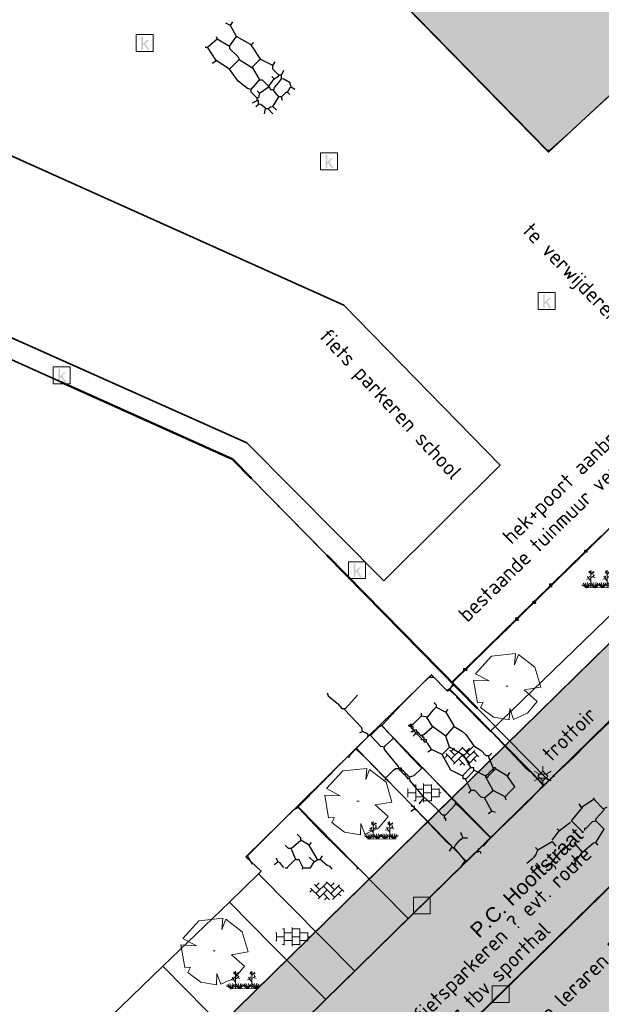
# Model space of a CAD drawing. Header units: metres. Extents: x 100797 to 101446, y 431104 to 431509.
# Tile 11 of 35: x 101067 to 101101, y 431240 to 431298. Entities that reach past the tile are written whole.
import ezdxf

# ---------------------------------------------------------------- set-up
doc = ezdxf.new("R2010")
doc.units = ezdxf.units.M
doc.linetypes.add('BORDER', pattern=[44.45, 12.7, -6.35, 12.7, -6.35, 0, -6.35])
doc.linetypes.add('DASHED', pattern=[19.05, 12.7, -6.35])
doc.layers.get('0').update_dxf_attribs({"linetype": 'CONTINUOUS'})
for name, color, linetype, lineweight in [('AR_ONDERZOEKSLOKATIE', 3, 'BORDER', 50), ('N-WE-IE-TERREINAFSCHEIDING_KUNSTMATIG_HEKWERK-G', 20, 'IE-TERREINAFSCHEIDING-KUNSTMATIG', 35), ('N-XX-AL-T18', 7, 'CONTINUOUS', 25), ('PERCELEN', 2, 'DASHED', 9), ('V-WE-VH-KANTOPSLUITING_TUINMUUR-G', 1, 'VH-TROTTOIRBAND-V', 25), ('X-XX-AL-HULPLIJN-G', 210, 'CONTINUOUS', 18)]:
    doc.layers.add(name, color=color, linetype=linetype, lineweight=lineweight)
for name, color, linetype, lineweight, true_color in [('B-ARCERING-BESTAAND-GEBOUW', 7, 'CONTINUOUS', 30, 0xb4b4b4), ('BAR_BEBOUWING', 7, 'CONTINUOUS', 35, 0x707070), ('X-XX-AL-ARCERING-PARKEERPLAATSEN', 7, 'CONTINUOUS', 30, 0xbb89bd), ('X-XX-AL-ARCERING-RIJBAAN', 7, 'CONTINUOUS', 30, 0xe3cee3), ('X-XX-AL-ARCERING-TROTTOIR', 7, 'CONTINUOUS', 30, 0xf2f609)]:
    doc.layers.add(name, color=color, linetype=linetype, lineweight=lineweight, true_color=true_color)
for name, color, linetype, true_color in [('BAR_BGT_PUNTSYMBOLEN', 7, 'CONTINUOUS', 0x707070), ('BAR_BGT_SYMBOLEN', 7, 'CONTINUOUS', 0x707070), ('BAR_HUISNUMMERS EN STRAATNAMEN', 7, 'CONTINUOUS', 0x707070), ('BAR_TOPO', 7, 'CONTINUOUS', 0x707070), ('BAR_WEGEN', 7, 'CONTINUOUS', 0x707070), ('BOR_BOMEN (vaste grootte)', 7, 'CONTINUOUS', 0x707070), ('BOR_LICHTMASTEN', 7, 'CONTINUOUS', 0x707070)]:
    doc.layers.add(name, color=color, linetype=linetype, true_color=true_color)
doc.styles.add('NLCS-ISO', font='NLCS-ISO.ttf')
doc.styles.add('NLCS-ISO 1.8', font='NLCS-ISO.ttf', dxfattribs={"height": 1.8})
doc.linetypes.add('IE-TERREINAFSCHEIDING-KUNSTMATIG', pattern='A,4,[82,NLCS.SHX,S=0.75,R=90,X=0,Y=0],4,-2', length=10)
doc.linetypes.add('VH-TROTTOIRBAND-V', pattern='A,2.5,[24,NLCS.SHX,S=1,R=0,X=0,Y=0],2.5,-2,2,-2,2,-2', length=15)

# ---------------------------------------------------------------- blocks, each defined once
blk = doc.blocks.new('lichtmast_1', base_point=(101313.152, 431373.608))
at = {"color": 8, "lineweight": 0, "true_color": 0x707070}
for points in [[(101312.902, 431373.752), (101312.652, 431373.896)], [(101313.441, 431373.608), (101313.152, 431373.896), (101312.864, 431373.608), (101313.152, 431373.319), (101313.441, 431373.608)], [(101313.152, 431373.896), (101313.152, 431374.185)], [(101313.402, 431373.752), (101313.652, 431373.896)], [(101312.902, 431373.463), (101312.652, 431373.319)], [(101312.887, 431373.722), (101313.418, 431373.722)], [(101312.887, 431373.494), (101313.418, 431373.494)], [(101313.152, 431373.319), (101313.152, 431373.03)], [(101313.402, 431373.463), (101313.652, 431373.319)]]:
    blk.add_lwpolyline(points, dxfattribs=at)
blk = doc.blocks.new('boom_5', base_point=(101195.652, 431331.719))
at = {"color": 8, "lineweight": 0, "true_color": 0x707070}
for points in [[(101196.164, 431333.653), (101194.752, 431333.505), (101193.794, 431332.459)], [(101196.164, 431333.653), (101196.105, 431332.993), (101196.339, 431333.598)], [(101197.651, 431331.668), (101197.306, 431332.844), (101196.339, 431333.598)], [(101193.684, 431332.075), (101194.607, 431332.031), (101193.794, 431332.459)], [(101193.684, 431332.075), (101193.91, 431330.737)], [(101195.712, 431331.719), (101195.592, 431331.719), (101195.712, 431331.719)], [(101197.651, 431331.668), (101196.67, 431331.501), (101197.437, 431330.818)], [(101196.046, 431329.759), (101196.864, 431330.128), (101197.437, 431330.818)], [(101194.104, 431330.453), (101194.261, 431330.759), (101193.91, 431330.737)], [(101194.104, 431330.453), (101194.861, 431329.883), (101195.795, 431329.724)], [(101196.046, 431329.758), (101195.819, 431330.396), (101195.795, 431329.724)]]:
    blk.add_lwpolyline(points, dxfattribs=at)
blk = doc.blocks.new('betonstraatstenen_1', base_point=(101286.795, 431176.56))
at = {"color": 8, "lineweight": 0, "true_color": 0x707070}
for points in [[(101285.815, 431176.66), (101286.355, 431176.12)], [(101286.048, 431176.867), (101286.355, 431176.56)], [(101286.135, 431176.34), (101286.795, 431177)], [(101286.135, 431176.78), (101286.33, 431176.976)], [(101286.575, 431176.78), (101287.235, 431176.12)], [(101286.765, 431177.03), (101287.235, 431176.56)], [(101287.015, 431176.78), (101287.211, 431176.976)], [(101287.015, 431176.34), (101287.525, 431176.85)], [(101287.455, 431176.78), (101287.776, 431176.459)], [(101285.776, 431176.421), (101285.915, 431176.56)], [(101286.269, 431176.034), (101286.795, 431176.56)], [(101286.575, 431176.34), (101286.944, 431175.971)], [(101286.642, 431175.967), (101286.795, 431176.12)], [(101287.109, 431175.993), (101287.675, 431176.56)], [(101287.455, 431176.34), (101287.601, 431176.194)]]:
    blk.add_lwpolyline(points, dxfattribs=at)
blk = doc.blocks.new('beplanting_1', base_point=(101316.768, 431360.678))
at = {"color": 8, "lineweight": 0, "true_color": 0x707070}
for points in [[(101316.221, 431361.216), (101316.134, 431361.214)], [(101316.245, 431361.178), (101316.141, 431361.332)], [(101316.182, 431361.271), (101316.189, 431361.312)], [(101316.25, 431360.732), (101316.243, 431361.377)], [(101316.246, 431361.119), (101316.426, 431361.295)], [(101316.336, 431361.207), (101316.319, 431361.276)], [(101316.369, 431361.24), (101316.442, 431361.23)], [(101316.399, 431361.022), (101316.397, 431361.156)], [(101317.192, 431361.223), (101317.105, 431361.221)], [(101317.217, 431361.185), (101317.113, 431361.339)], [(101317.153, 431361.278), (101317.161, 431361.32)], [(101317.222, 431360.739), (101317.214, 431361.384)], [(101317.217, 431361.126), (101317.397, 431361.302)], [(101317.307, 431361.214), (101317.291, 431361.283)], [(101317.341, 431361.247), (101317.414, 431361.238)], [(101317.371, 431361.029), (101317.368, 431361.163)], [(101316.001, 431360.341), (101315.726, 431360.524)], [(101316.001, 431360.341), (101315.796, 431360.612)], [(101316.001, 431360.341), (101315.92, 431360.641)], [(101316.15, 431360.869), (101315.991, 431360.849)], [(101316.001, 431360.341), (101316.063, 431360.648)], [(101316.001, 431360.341), (101316.18, 431360.605)], [(101316.001, 431360.341), (101316.271, 431360.54)], [(101316.244, 431360.343), (101316.247, 431360.729), (101316.053, 431361.01)], [(101316.121, 431360.911), (101316.163, 431361.035)], [(101316.493, 431360.345), (101316.219, 431360.528)], [(101316.248, 431360.929), (101316.462, 431361.061)], [(101316.493, 431360.345), (101316.288, 431360.616)], [(101316.355, 431360.995), (101316.499, 431360.933)], [(101316.493, 431360.345), (101316.412, 431360.644)], [(101316.493, 431360.345), (101316.556, 431360.652)], [(101316.493, 431360.345), (101316.672, 431360.608)], [(101316.493, 431360.345), (101316.763, 431360.544)], [(101316.949, 431360.348), (101316.674, 431360.531)], [(101316.949, 431360.348), (101316.743, 431360.619)], [(101316.949, 431360.348), (101316.867, 431360.648)], [(101316.949, 431360.348), (101317.011, 431360.655)], [(101316.949, 431360.348), (101317.128, 431360.612)], [(101316.949, 431360.348), (101317.218, 431360.547)], [(101317.121, 431360.876), (101316.962, 431360.856)], [(101317.216, 431360.35), (101317.218, 431360.736), (101317.025, 431361.017)], [(101317.092, 431360.919), (101317.134, 431361.043)], [(101317.457, 431360.352), (101317.182, 431360.535)], [(101317.22, 431360.936), (101317.434, 431361.068)], [(101317.457, 431360.352), (101317.252, 431360.623)], [(101317.327, 431361.002), (101317.471, 431360.94)], [(101317.457, 431360.352), (101317.375, 431360.651)], [(101317.457, 431360.352), (101317.519, 431360.659)], [(101317.457, 431360.352), (101317.636, 431360.616)], [(101317.457, 431360.352), (101317.726, 431360.551)], [(101315.937, 431360.341), (101317.6, 431360.353)]]:
    blk.add_lwpolyline(points, dxfattribs=at)
blk = doc.blocks.new('tegels_1', base_point=(101313.553, 431423.17))
at = {"color": 8, "lineweight": 0, "true_color": 0x707070}
for points in [[(101312.601, 431423.402), (101312.626, 431423.402)], [(101312.626, 431422.912), (101312.626, 431423.428)], [(101312.985, 431423.633), (101313.089, 431423.633)], [(101313.089, 431422.676), (101313.089, 431423.664)], [(101313.089, 431423.402), (101313.553, 431423.402)], [(101313.553, 431422.619), (101313.553, 431423.721)], [(101313.553, 431423.633), (101314.016, 431423.633)], [(101314.016, 431422.676), (101314.016, 431423.664)], [(101314.016, 431423.402), (101314.479, 431423.402)], [(101314.479, 431422.912), (101314.479, 431423.428)], [(101312.601, 431422.938), (101312.626, 431422.938)], [(101312.626, 431423.17), (101313.089, 431423.17)], [(101313.089, 431422.938), (101313.553, 431422.938)], [(101313.553, 431423.17), (101314.016, 431423.17)], [(101314.016, 431422.938), (101314.479, 431422.938)], [(101314.479, 431423.17), (101314.601, 431423.17)], [(101312.985, 431422.707), (101313.089, 431422.707)], [(101313.553, 431422.707), (101314.016, 431422.707)]]:
    blk.add_lwpolyline(points, dxfattribs=at)
blk = doc.blocks.new('kolk-symbool_1', base_point=(101288.593, 431172.129))
at = {"true_color": 0x707070, "transparency": 33554687}
h = blk.add_hatch(color=8, dxfattribs=at)
h.paths.add_polyline_path([(101288.624, 431172.081), (101288.846, 431172.296), (101288.718, 431172.296), (101288.486, 431172.06), (101288.555, 431172.013), (101288.747, 431171.716), (101288.868, 431171.716)])
h.paths.add_polyline_path([(101288.555, 431172.013), (101288.486, 431172.06), (101288.486, 431172.516), (101288.388, 431172.516), (101288.388, 431171.716), (101288.486, 431171.716), (101288.486, 431171.946)], flags=0)
at = {"color": 8, "lineweight": 0, "true_color": 0x707070}
blk.add_lwpolyline([(101288.092, 431172.617), (101289.092, 431172.617), (101289.092, 431171.617), (101288.092, 431171.617), (101288.092, 431172.617)], dxfattribs=at)
blk = doc.blocks.new('FMEBLOCK9')
at = {"layer": 'PERCELEN', "flags": 128}
blk.add_lwpolyline([(35.613545, -1.32535), (16.930645, 17.685525), (-16.096435, 32.5585), (-27.919355, 5.838625), (-35.613545, -11.9665), (-35.496475, -14.2155), (-34.950455, -16.030625), (2.024575, -32.5585), (2.393495, -32.45255), (2.758505, -32.332625), (3.117535, -32.197425), (3.471505, -32.048575), (3.818575, -31.88445), (4.158515, -31.707325), (4.491555, -31.51655), (4.817465, -31.31245), (5.133485, -31.09535), (5.441455, -30.865575), (5.739535, -30.624425), (6.027495, -30.3706), (6.305565, -30.1054), (35.345595, -1.5886)], close=True, dxfattribs=at)

msp = doc.modelspace()

# ---------------------------------------------------------------- hatches: boundary and pattern name
at = {"layer": 'B-ARCERING-BESTAAND-GEBOUW'}
h = msp.add_hatch(color=256, dxfattribs=at)
h.dxf.hatch_style = 1
h.paths.add_polyline_path([(101091.215, 431326.729), (101076.463, 431312.305), (101097.89, 431290.404), (101103.119, 431295.26), (101104.874, 431293.409), (101109.789, 431288.227), (101102.479, 431281.02), (101108.449, 431274.913), (101118.429, 431284.671), (101120.317, 431286.517), (101125.391, 431291.477), (101125.96, 431292.034), (101126.106, 431292.176), (101126.301, 431292.367), (101126.954, 431293.006), (101120.902, 431299.205), (101121.67, 431299.978), (101114.741, 431307.076), (101112.591, 431304.965)])
at = {"layer": 'X-XX-AL-ARCERING-PARKEERPLAATSEN', "true_color": 0xbb89bd}
h = msp.add_hatch(color=203, dxfattribs=at)
h.dxf.hatch_style = 1
h.paths.add_polyline_path([(101072.676, 431218.691), (101076.53, 431214.763), (101112.674, 431250.237), (101108.782, 431254.129)])
at = {"layer": 'X-XX-AL-ARCERING-RIJBAAN', "true_color": 0xe3cee3}
h = msp.add_hatch(color=254, dxfattribs=at)
h.dxf.hatch_style = 1
h.paths.add_polyline_path([(101055.829, 431215.916), (101061.253, 431213.47), (101064.836, 431211.912), (101067.043, 431211.361), (101069.192, 431211.197), (101069.33, 431210.912), (101070.887, 431213.265), (101070.43, 431214.591), (101070.621, 431215.849), (101071.648, 431217.166), (101072.979, 431218.381), (101072.653, 431218.713), (101115.295, 431260.549), (101114.492, 431261.114), (101113.016, 431262.616), (101111.755, 431263.9), (101110.963, 431264.706), (101110.291, 431265.39), (101068.215, 431224.115), (101067.553, 431223.54), (101066.623, 431222.966), (101066.149, 431222.703), (101065.697, 431222.498), (101064.916, 431222.213), (101064.697, 431222.125), (101064.641, 431222.113), (101064.572, 431222.087), (101063.666, 431221.865), (101063.304, 431221.786), (101062.747, 431221.73), (101061.822, 431221.686), (101061.061, 431221.697), (101059.957, 431221.875), (101059.361, 431222.001), (101058.198, 431222.384), (101055.728, 431223.535), (101034.792, 431232.991), (101032.694, 431226.345)])
at = {"layer": 'X-XX-AL-ARCERING-TROTTOIR', "true_color": 0xf2f609}
h = msp.add_hatch(color=2, dxfattribs=at)
h.dxf.hatch_style = 1
h.paths.add_polyline_path([(101107.972, 431267.75), (101065.714, 431226.243), (101065.082, 431225.642), (101064.501, 431225.208), (101063.875, 431224.84), (101063.234, 431224.549), (101062.565, 431224.328), (101061.939, 431224.189), (101061.302, 431224.11), (101060.284, 431224.111), (101059.146, 431224.299), (101029.757, 431237.575), (101028.461, 431235.853), (101058.237, 431222.401), (101059.373, 431222.014), (101061.161, 431221.71), (101063.172, 431221.781), (101064.697, 431222.125), (101066.113, 431222.693), (101067.386, 431223.455), (101068.809, 431224.698), (101106.704, 431261.904), (101106.356, 431262.258), (101109.924, 431265.761), (101108.788, 431266.919), (101108.463, 431267.25)])

# ---------------------------------------------------------------- linework, layer by layer
at = {"lineweight": 30}
msp.add_line((101091.238, 431251.334), (101065.939, 431226.5), dxfattribs=at)
at = {"color": 252, "linetype": 'Continuous'}
for points in [[(101076.534, 431312.232), (101097.811, 431290.505), (101097.968, 431290.505), (101099.247, 431291.662), (101099.318, 431291.734), (101103.032, 431295.162), (101103.175, 431295.162), (101108.193, 431289.894), (101109.675, 431288.305), (101109.675, 431288.091), (101103.05, 431281.574), (101103.014, 431281.538), (101102.532, 431281.02), (101102.532, 431280.949), (101108.382, 431275.006), (101108.46, 431274.985), (101118.013, 431284.252), (101120.245, 431286.448)], [(101082.105, 431294.948), (101081.963, 431294.948), (101081.605, 431295.305), (101081.605, 431295.519), (101080.891, 431295.876), (101080.32, 431296.733), (101079.463, 431297.233), (101079.106, 431297.876), (101078.82, 431298.019)], [(101079.106, 431297.876), (101079.248, 431298.09)], [(101077.606, 431296.59), (101077.749, 431296.59), (101078.32, 431297.09)], [(101078.249, 431297.233), (101078.32, 431297.09), (101079.034, 431296.662), (101079.034, 431296.519), (101079.548, 431296.026), (101079.606, 431295.876), (101080.391, 431295.376), (101080.82, 431294.662), (101080.963, 431294.662), (101081.32, 431294.305), (101081.32, 431294.233), (101081.391, 431294.233), (101081.448, 431294.155), (101081.463, 431294.091), (101081.677, 431294.091), (101081.698, 431294.226), (101081.963, 431294.519), (101082.105, 431294.733), (101082.105, 431294.948), (101082.248, 431295.233)], [(101079.034, 431296.662), (101079.463, 431297.233)], [(101080.677, 431293.591), (101080.32, 431293.948), (101080.32, 431294.091), (101080.098, 431294.148), (101079.548, 431294.598), (101079.034, 431295.305), (101078.249, 431295.805), (101077.749, 431296.59)], [(101080.32, 431296.733), (101080.463, 431296.876)], [(101078.034, 431295.662), (101078.249, 431295.805)], [(101079.034, 431295.305), (101079.606, 431295.876)], [(101080.391, 431295.376), (101080.406, 431295.441), (101080.827, 431295.862), (101080.891, 431295.876)], [(101081.605, 431295.519), (101081.748, 431295.733)], [(101081.391, 431294.233), (101081.391, 431294.305), (101081.677, 431294.733), (101081.534, 431294.876)], [(101081.677, 431294.733), (101081.945, 431294.894), (101081.963, 431294.948)], [(101080.32, 431294.091), (101080.82, 431294.662)], [(101080.82, 431293.876), (101081.32, 431294.233)], [(101082.891, 431294.091), (101082.677, 431294.233), (101082.62, 431294.491), (101082.241, 431294.712), (101082.105, 431294.733)], [(101082.105, 431293.662), (101082.398, 431293.934), (101082.463, 431293.948), (101082.623, 431294.216), (101082.677, 431294.233)], [(101081.605, 431292.662), (101081.32, 431292.948), (101081.177, 431292.948), (101081.159, 431293.001), (101080.884, 431293.212), (101080.748, 431293.234), (101080.748, 431293.448), (101080.677, 431293.448), (101080.677, 431293.591), (101080.788, 431293.673), (101080.82, 431293.876), (101080.677, 431294.019)], [(101081.32, 431292.948), (101081.47, 431293.069), (101081.605, 431293.091), (101081.963, 431293.662)], [(101082.177, 431293.448), (101082.105, 431293.662), (101081.963, 431293.662), (101081.605, 431294.091)], [(101082.605, 431293.805), (101082.463, 431293.948)], [(101080.391, 431293.305), (101080.677, 431293.448)], [(101080.606, 431293.091), (101080.748, 431293.234)], [(101081.82, 431292.876), (101081.605, 431293.091)], [(101081.105, 431292.662), (101081.177, 431292.948)], [(101092.247, 431259.093), (101092.119, 431259.122), (101079.248, 431272.235), (101052.601, 431284.22), (101052.543, 431284.249), (101046.388, 431286.995), (101046.18, 431287.02)], [(101100.033, 431266.736), (101100.033, 431266.878), (101100.104, 431266.878)], [(101100.175, 431266.736), (101100.175, 431266.878), (101100.104, 431266.878)], [(101099.39, 431266.093), (101099.747, 431266.45)], [(101097.961, 431264.736), (101097.961, 431264.879), (101098.104, 431264.879)], [(101097.961, 431264.736), (101098.104, 431264.736)], [(101096.961, 431263.736), (101096.979, 431263.861), (101097.086, 431263.861), (101097.104, 431263.736)], [(101096.961, 431263.736), (101097.104, 431263.736)], [(101095.961, 431262.736), (101095.961, 431262.879)], [(101096.104, 431262.736), (101096.076, 431262.865), (101095.961, 431262.879)], [(101095.961, 431262.736), (101096.104, 431262.736)], [(101095.319, 431262.093), (101095.676, 431262.45)], [(101092.89, 431259.736), (101092.89, 431259.879), (101093.033, 431259.879), (101093.033, 431259.736)], [(101088.034, 431256.522), (101089.176, 431257.736), (101090.819, 431259.379), (101091.105, 431259.379), (101091.812, 431258.651), (101092.033, 431258.593)], [(101092.033, 431258.593), (101092.105, 431258.736)], [(101092.105, 431258.736), (101092.247, 431258.951)], [(101092.247, 431258.951), (101092.247, 431259.093)], [(101084.819, 431258.451), (101084.869, 431258.269), (101085.409, 431257.826), (101085.444, 431257.79), (101085.677, 431257.522), (101085.891, 431257.522), (101086.605, 431258.308)], [(101092.462, 431258.165), (101092.462, 431258.236), (101092.112, 431258.536), (101092.033, 431258.593)], [(101096.533, 431254.022), (101094.515, 431256.147), (101094.462, 431256.165), (101092.462, 431258.165)], [(101088.176, 431255.237), (101087.973, 431255.269), (101087.405, 431255.886), (101087.391, 431255.951), (101087.248, 431255.951), (101087.191, 431256.029), (101086.891, 431256.165), (101086.859, 431256.369), (101085.834, 431257.458), (101085.819, 431257.522)], [(101090.39, 431257.094), (101090.748, 431257.022), (101091.105, 431257.451), (101091.248, 431257.593)], [(101091.105, 431257.879), (101091.248, 431257.736), (101091.248, 431257.593), (101091.819, 431257.308), (101092.319, 431256.451), (101092.812, 431256.151), (101092.996, 431255.976), (101093.462, 431255.308), (101093.904, 431255.04), (101094.176, 431254.737), (101094.39, 431254.737), (101094.533, 431254.879)], [(101089.891, 431256.594), (101090.39, 431257.094), (101090.39, 431257.236)], [(101091.605, 431254.808), (101092.033, 431255.237), (101091.819, 431255.879), (101091.033, 431256.451), (101090.676, 431257.022)], [(101091.819, 431257.308), (101091.962, 431257.451)], [(101099.39, 431254.665), (101100.175, 431255.451), (101102.032, 431257.236)], [(101087.391, 431255.951), (101087.891, 431256.451)], [(101087.891, 431256.451), (101088.034, 431256.522), (101088.105, 431256.451)], [(101089.748, 431254.665), (101088.748, 431255.736), (101088.105, 431256.451)], [(101089.891, 431256.308), (101089.819, 431256.308), (101089.748, 431256.451), (101089.676, 431256.451), (101089.605, 431256.522), (101089.748, 431256.594)], [(101089.819, 431256.451), (101089.748, 431256.451), (101089.748, 431256.522), (101089.748, 431256.594), (101089.891, 431256.594)], [(101089.748, 431256.165), (101089.891, 431256.165), (101089.891, 431256.236), (101089.891, 431256.308), (101089.891, 431256.451), (101089.819, 431256.451), (101089.819, 431256.522), (101089.819, 431256.594)], [(101090.105, 431256.165), (101090.176, 431256.094), (101090.248, 431256.022), (101090.319, 431255.951), (101090.523, 431255.983), (101091.019, 431256.408), (101091.033, 431256.451)], [(101091.819, 431255.879), (101092.319, 431256.451)], [(101086.605, 431255.237), (101087.176, 431255.808)], [(101086.748, 431256.094), (101086.891, 431256.165)], [(101087.176, 431255.808), (101087.248, 431255.951)], [(101090.033, 431256.094), (101090.105, 431256.165), (101090.105, 431256.236), (101089.891, 431256.236)], [(101089.891, 431255.879), (101090.033, 431256.022), (101090.105, 431256.022), (101090.176, 431256.094)], [(101090.033, 431256.022), (101090.033, 431256.094), (101089.962, 431256.165), (101089.962, 431256.236)], [(101090.676, 431255.522), (101090.533, 431255.522), (101090.533, 431255.665), (101090.39, 431255.665), (101090.39, 431255.736), (101090.319, 431255.808), (101090.248, 431255.879), (101090.176, 431255.951), (101090.105, 431256.022)], [(101090.462, 431255.879), (101090.39, 431255.879), (101090.39, 431255.951)], [(101092.819, 431253.522), (101092.105, 431253.88), (101091.605, 431254.808), (101090.962, 431255.094), (101090.748, 431255.451), (101090.676, 431255.522), (101090.676, 431255.665), (101090.533, 431255.665), (101090.533, 431255.808), (101090.462, 431255.808), (101090.462, 431255.879), (101090.462, 431255.951)], [(101086.534, 431255.094), (101086.605, 431255.237)], [(101089.033, 431254.022), (101089.019, 431254.087), (101088.198, 431255.101), (101088.176, 431255.237), (101088.233, 431255.315), (101088.683, 431255.722), (101088.748, 431255.736)], [(101094.176, 431253.522), (101093.462, 431253.88), (101093.462, 431254.022), (101093.319, 431254.022), (101092.89, 431254.737), (101092.033, 431255.237)], [(101092.89, 431254.737), (101093.462, 431255.308)], [(101086.105, 431254.594), (101086.127, 431254.729), (101086.462, 431255.094), (101086.534, 431255.094)], [(101086.534, 431255.094), (101087.087, 431254.576), (101088.176, 431253.451), (101088.319, 431253.451), (101088.741, 431253.894), (101088.819, 431253.951)], [(101092.176, 431252.165), (101092.158, 431252.221), (101090.462, 431254.022), (101090.39, 431254.022), (101089.748, 431254.665)], [(101090.748, 431254.951), (101090.962, 431255.094)], [(101095.319, 431252.308), (101095.604, 431252.594), (101095.89, 431252.88), (101095.462, 431253.522), (101094.747, 431253.951), (101094.747, 431254.022), (101094.604, 431254.022), (101094.319, 431254.737)], [(101096.533, 431254.022), (101096.801, 431253.79), (101097.533, 431253.022), (101097.676, 431253.022), (101098.104, 431253.451), (101099.39, 431254.665)], [(101080.391, 431248.309), (101080.106, 431248.808), (101082.82, 431251.523), (101083.105, 431251.665), (101083.12, 431251.73), (101085.734, 431254.387), (101085.748, 431254.451)], [(101089.033, 431254.022), (101089.176, 431254.022), (101089.176, 431253.951), (101089.105, 431253.88), (101089.176, 431253.808), (101089.248, 431253.737), (101089.319, 431253.665), (101089.391, 431253.594), (101089.462, 431253.522), (101089.533, 431253.451), (101089.533, 431253.38), (101089.676, 431253.38), (101089.698, 431253.244), (101090.533, 431252.237), (101090.598, 431252.222), (101091.23, 431251.648), (101091.605, 431251.237), (101091.819, 431251.237), (101092.372, 431251.826), (101092.39, 431251.88), (101092.39, 431252.023)], [(101089.819, 431253.522), (101089.948, 431253.551), (101090.373, 431253.969), (101090.39, 431254.022)], [(101093.319, 431254.022), (101093.255, 431254.008), (101092.833, 431253.587), (101092.819, 431253.522), (101092.819, 431253.38), (101093.033, 431253.38), (101093.447, 431253.815), (101093.462, 431253.88)], [(101094.676, 431253.88), (101094.604, 431253.951), (101094.604, 431254.022)], [(101088.462, 431253.165), (101088.391, 431253.237), (101088.391, 431253.308), (101088.248, 431253.308), (101088.248, 431253.451)], [(101089.105, 431253.88), (101089.033, 431253.951), (101088.819, 431253.951)], [(101089.676, 431253.451), (101089.605, 431253.522), (101089.533, 431253.594), (101089.462, 431253.665), (101089.391, 431253.737), (101089.319, 431253.808), (101089.248, 431253.88), (101089.176, 431253.951)], [(101089.676, 431253.38), (101089.676, 431253.451), (101089.819, 431253.522)], [(101094.176, 431253.451), (101094.319, 431253.451), (101094.319, 431253.522), (101094.39, 431253.594), (101094.462, 431253.665), (101094.533, 431253.737), (101094.604, 431253.808), (101094.676, 431253.88), (101094.747, 431253.951)], [(101095.39, 431252.094), (101095.319, 431252.308), (101094.604, 431252.665), (101094.176, 431253.451), (101094.176, 431253.522), (101094.247, 431253.594), (101094.319, 431253.665), (101094.39, 431253.737), (101094.462, 431253.808), (101094.533, 431253.88), (101094.604, 431253.951)], [(101095.462, 431253.522), (101095.604, 431253.737)], [(101089.176, 431252.451), (101088.748, 431252.88)], [(101094.747, 431251.38), (101094.533, 431251.451), (101094.104, 431252.237), (101093.901, 431252.269), (101093.533, 431252.665), (101093.319, 431252.665), (101092.962, 431253.38)], [(101096.89, 431252.237), (101097.604, 431253.022)], [(101093.176, 431252.522), (101093.319, 431252.665)], [(101094.104, 431252.237), (101094.604, 431252.665)], [(101091.89, 431249.594), (101090.087, 431251.505), (101090.033, 431251.523), (101089.962, 431251.594), (101089.962, 431251.737), (101089.819, 431251.737), (101089.819, 431251.808)], [(101090.248, 431251.88), (101090.533, 431252.237)], [(101092.39, 431252.023), (101092.176, 431252.165)], [(101092.605, 431251.737), (101092.39, 431251.88)], [(101094.462, 431249.88), (101092.605, 431251.737)], [(101094.033, 431249.38), (101094.462, 431249.88), (101096.39, 431251.737)], [(101096.461, 431251.808), (101096.89, 431252.237)], [(101099.675, 431251.88), (101099.818, 431251.665), (101100.533, 431252.165), (101100.604, 431252.237)], [(101101.318, 431251.665), (101101.104, 431251.594), (101100.611, 431252.108), (101100.533, 431252.165)], [(101084.462, 431250.237), (101083.105, 431251.665)], [(101089.748, 431251.451), (101089.962, 431251.594)], [(101091.819, 431250.88), (101091.819, 431251.023), (101091.748, 431251.023), (101091.748, 431251.094), (101091.748, 431251.237)], [(101094.319, 431251.308), (101094.533, 431251.451)], [(101099.89, 431250.237), (101099.247, 431250.88), (101099.89, 431251.665)], [(101100.033, 431250.308), (101100.033, 431250.451), (101100.104, 431250.451), (101100.472, 431250.848), (101100.675, 431250.88), (101100.697, 431251.015), (101101.161, 431251.53), (101101.175, 431251.594)], [(101098.104, 431249.737), (101098.533, 431250.308), (101099.175, 431250.808)], [(101099.461, 431248.451), (101099.89, 431249.023), (101100.54, 431249.573), (101100.675, 431249.594), (101101.175, 431250.38), (101100.675, 431250.88)], [(101084.248, 431248.594), (101083.748, 431249.451), (101083.248, 431249.737), (101083.248, 431249.88), (101083.034, 431250.094)], [(101086.605, 431248.023), (101086.576, 431248.151), (101084.462, 431250.237)], [(101092.819, 431249.88), (101092.73, 431250.148), (101092.676, 431250.166)], [(101098.533, 431250.308), (101098.39, 431250.38)], [(101099.89, 431250.166), (101099.89, 431250.237), (101099.961, 431250.237)], [(101082.32, 431248.094), (101082.463, 431248.094), (101082.477, 431248.159), (101082.898, 431248.58), (101082.962, 431248.594), (101082.677, 431249.237), (101083.248, 431249.737)], [(101082.677, 431249.237), (101082.534, 431249.237), (101082.32, 431249.451)], [(101083.748, 431249.451), (101083.891, 431249.594)], [(101092.176, 431249.38), (101091.89, 431249.594)], [(101092.033, 431249.094), (101092.176, 431249.308), (101092.176, 431249.38)], [(101093.105, 431248.523), (101092.962, 431248.523), (101092.319, 431249.308), (101092.39, 431249.451), (101092.669, 431249.751), (101092.819, 431249.88), (101093.105, 431249.88)], [(101097.247, 431249.166), (101098.104, 431249.666), (101098.318, 431249.38)], [(101098.604, 431249.094), (101098.668, 431249.108), (101099.158, 431249.541), (101099.175, 431249.594)], [(101099.89, 431249.023), (101099.39, 431249.594)], [(101100.818, 431249.451), (101100.675, 431249.594)], [(101083.32, 431248.023), (101083.391, 431248.094), (101083.82, 431248.094), (101084.034, 431248.451), (101084.248, 431248.594), (101084.391, 431248.594), (101084.534, 431248.808)], [(101092.176, 431249.308), (101092.319, 431249.308)], [(101093.247, 431248.666), (101093.605, 431249.023)], [(101093.676, 431249.023), (101093.747, 431249.094)], [(101093.89, 431248.951), (101093.89, 431249.023), (101093.747, 431249.094), (101093.747, 431249.237)], [(101097.033, 431248.666), (101097.033, 431248.808), (101097.104, 431248.808), (101097.247, 431249.166), (101097.104, 431249.308)], [(101097.747, 431248.094), (101097.761, 431248.159), (101098.033, 431248.38), (101098.604, 431249.094), (101098.604, 431249.166)], [(101081.677, 431248.309), (101081.891, 431248.451)], [(101082.248, 431248.094), (101082.02, 431248.423), (101081.891, 431248.451), (101081.82, 431248.666)], [(101082.962, 431248.594), (101083.105, 431248.594)], [(101083.391, 431248.094), (101083.159, 431248.576), (101083.105, 431248.594)], [(101084.034, 431248.451), (101083.748, 431248.737)], [(101085.105, 431248.023), (101084.979, 431248.177), (101084.819, 431248.237), (101084.391, 431248.594)], [(101092.676, 431248.094), (101092.962, 431248.523)], [(101093.105, 431248.523), (101093.247, 431248.666)], [(101096.604, 431248.38), (101096.961, 431248.666)], [(101097.39, 431248.094), (101097.176, 431248.38)], [(101098.318, 431248.023), (101098.29, 431248.151), (101098.033, 431248.38)], [(101099.033, 431248.023), (101099.061, 431248.151), (101099.258, 431248.348), (101099.461, 431248.38)], [(101099.533, 431248.237), (101099.461, 431248.38), (101099.461, 431248.451)]]:
    msp.add_lwpolyline(points, dxfattribs=at)
at = {"lineweight": 30, "flags": 128}
for points in [[(101091.238, 431251.334), (101110.58, 431270.308)], [(101068.215, 431224.115), (101110.271, 431265.407)]]:
    msp.add_lwpolyline(points, dxfattribs=at)
at = {"layer": 'AR_ONDERZOEKSLOKATIE', "color": 10, "flags": 128}
msp.add_lwpolyline([(101057.295, 431329.77), (101034.679, 431317.44), (101043.828, 431300.839), (101039.147, 431290.299), (101046.185, 431287.13), (101079.212, 431272.257), (101097.895, 431253.246), (101114.44, 431269.455), (101133.958, 431288.666), (101139.528, 431308.091), (101140.349, 431310.558), (101141.284, 431312.203), (101169.207, 431338.229), (101165.898, 431342.249), (101164.745, 431344.231), (101162.442, 431347.649), (101160.273, 431352.228), (101158.197, 431356.243), (101157.44, 431357.356), (101154.047, 431361.346), (101151.425, 431363.556), (101148.561, 431365.359), (101147.369, 431365.519), (101145.845, 431365.52), (101143.275, 431366.946), (101141.279, 431368.217), (101139.12, 431370.061), (101136.213, 431373.296), (101134.237, 431374.944), (101124.147, 431383.803), (101083.466, 431344.039), (101058.639, 431330.503)], dxfattribs=at)
at = {"layer": 'BAR_BEBOUWING', "ltscale": 10, "flags": 128}
for points in [[(101108.449, 431274.913), (101102.479, 431281.02), (101109.789, 431288.227), (101104.874, 431293.409), (101103.119, 431295.26), (101097.89, 431290.404), (101076.463, 431312.305), (101091.215, 431326.729), (101112.591, 431304.965), (101114.741, 431307.076), (101121.67, 431299.978), (101120.902, 431299.205), (101126.954, 431293.006)], [(101050.413, 431286.452), (101080.056, 431273.212), (101088.158, 431265.063), (101095.024, 431271.891), (101085.789, 431281.345), (101054.428, 431295.437), (101052.936, 431292.099)], [(101046.137, 431287.022), (101046.185, 431287.13), (101079.212, 431272.257), (101090.382, 431260.891), (101092.197, 431259.044)], [(101092.04, 431258.671), (101091.914, 431258.547), (101090.962, 431259.512), (101087.964, 431256.566)], [(101092.197, 431259.044), (101092.307, 431258.933), (101092.04, 431258.671)], [(101087.964, 431256.566), (101086.532, 431255.17)], [(101086.532, 431255.17), (101083.055, 431251.741)], [(101083.055, 431251.741), (101080.012, 431248.75), (101080.909, 431247.911), (101080.751, 431247.757)], [(101080.751, 431247.757), (101079.042, 431246.072)], [(101079.042, 431246.072), (101075.105, 431242.291)], [(101075.105, 431242.291), (101067.709, 431235.129)]]:
    msp.add_lwpolyline(points, dxfattribs=at)
at = {"layer": 'BAR_TOPO', "ltscale": 0.01, "flags": 128}
for points in [[(101108.449, 431274.913), (101102.479, 431281.02), (101109.789, 431288.227), (101104.874, 431293.409), (101103.119, 431295.26), (101097.89, 431290.404), (101076.463, 431312.305), (101091.215, 431326.729), (101112.591, 431304.965), (101114.741, 431307.076), (101121.67, 431299.978), (101120.902, 431299.205), (101126.954, 431293.006)], [(101050.413, 431286.452), (101080.056, 431273.212), (101088.158, 431265.063), (101095.024, 431271.891), (101085.789, 431281.345), (101054.428, 431295.437), (101052.936, 431292.099)], [(101046.137, 431287.022), (101046.185, 431287.13), (101079.212, 431272.257), (101090.382, 431260.891), (101092.197, 431259.044)], [(101072.979, 431218.381), (101072.676, 431218.691), (101128.425, 431273.378)], [(101092.197, 431259.044), (101107.199, 431273.787), (101109.835, 431271.079)], [(101094.473, 431256.193), (101109.835, 431271.079)], [(101112.889, 431267.942), (101105.819, 431260.921), (101097.627, 431252.983)], [(101092.04, 431258.671), (101091.914, 431258.547), (101090.962, 431259.512), (101087.964, 431256.566)], [(101092.197, 431259.044), (101092.307, 431258.933), (101092.04, 431258.671)], [(101094.473, 431256.193), (101092.04, 431258.671)], [(101087.964, 431256.566), (101086.532, 431255.17)], [(101087.964, 431256.566), (101091.333, 431253.109), (101094.474, 431249.887)], [(101097.627, 431252.983), (101094.473, 431256.193)], [(101086.532, 431255.17), (101083.055, 431251.741)], [(101086.532, 431255.17), (101089.906, 431251.708), (101093.047, 431248.485)], [(101094.474, 431249.887), (101097.627, 431252.983)], [(101083.055, 431251.741), (101080.012, 431248.75), (101080.909, 431247.911), (101080.751, 431247.757)], [(101089.601, 431245.102), (101086.441, 431248.306), (101083.055, 431251.741)], [(101093.047, 431248.485), (101094.474, 431249.887)], [(101093.047, 431248.485), (101089.601, 431245.102)], [(101080.751, 431247.757), (101079.042, 431246.072)], [(101080.751, 431247.757), (101086.437, 431241.994)], [(101079.042, 431246.072), (101075.105, 431242.291)], [(101079.042, 431246.072), (101081.564, 431243.516), (101084.724, 431240.313)], [(101086.437, 431241.994), (101089.601, 431245.102)], [(101075.105, 431242.291), (101067.709, 431235.129)], [(101080.825, 431236.484), (101077.668, 431239.69), (101075.105, 431242.291)], [(101084.724, 431240.313), (101086.437, 431241.994)], [(101084.724, 431240.313), (101080.825, 431236.484)]]:
    msp.add_lwpolyline(points, dxfattribs=at)
at = {"layer": 'BAR_WEGEN', "ltscale": 0.01, "flags": 128}
for points in [[(101072.979, 431218.381), (101072.676, 431218.691), (101128.425, 431273.378), (101128.867, 431272.934)], [(101112.889, 431267.942), (101105.819, 431260.921), (101097.627, 431252.983)], [(101094.473, 431256.193), (101092.04, 431258.671)], [(101087.964, 431256.566), (101091.333, 431253.109), (101094.474, 431249.887)], [(101097.627, 431252.983), (101094.473, 431256.193)], [(101086.532, 431255.17), (101089.906, 431251.708), (101093.047, 431248.485)], [(101094.474, 431249.887), (101097.627, 431252.983)], [(101089.601, 431245.102), (101086.441, 431248.306), (101083.055, 431251.741)], [(101093.047, 431248.485), (101094.474, 431249.887)], [(101093.047, 431248.485), (101089.601, 431245.102)], [(101080.751, 431247.757), (101086.437, 431241.994)], [(101079.042, 431246.072), (101081.564, 431243.516), (101084.724, 431240.313)], [(101086.437, 431241.994), (101089.601, 431245.102)], [(101080.825, 431236.484), (101077.668, 431239.69), (101075.105, 431242.291)], [(101084.724, 431240.313), (101086.437, 431241.994)], [(101084.724, 431240.313), (101080.825, 431236.484)]]:
    msp.add_lwpolyline(points, dxfattribs=at)
at = {"layer": 'N-WE-IE-TERREINAFSCHEIDING_KUNSTMATIG_HEKWERK-G'}
msp.add_line((101092.167, 431259.074), (101100.991, 431267.715), dxfattribs=at)
at = {"layer": 'PERCELEN', "flags": 128}
msp.add_lwpolyline([(101057.295, 431329.77), (101034.679, 431317.44), (101043.828, 431300.839), (101039.147, 431290.299), (101046.185, 431287.13), (101079.212, 431272.257), (101097.895, 431253.246), (101114.44, 431269.455), (101133.958, 431288.666), (101139.528, 431308.091), (101140.349, 431310.558), (101141.284, 431312.203), (101169.207, 431338.229), (101165.898, 431342.249), (101164.745, 431344.231), (101162.442, 431347.649), (101160.273, 431352.228), (101158.197, 431356.243), (101157.44, 431357.356), (101154.047, 431361.346), (101151.425, 431363.556), (101148.561, 431365.359), (101147.369, 431365.519), (101145.845, 431365.52), (101143.275, 431366.946), (101141.279, 431368.217), (101139.12, 431370.061), (101136.213, 431373.296), (101134.237, 431374.944), (101124.147, 431383.803), (101083.466, 431344.039), (101058.639, 431330.503)], dxfattribs=at)
at = {"layer": 'V-WE-VH-KANTOPSLUITING_TUINMUUR-G'}
msp.add_line((101092.247, 431259.094), (101107.201, 431273.784), dxfattribs=at)
at = {"layer": 'X-XX-AL-HULPLIJN-G', "ltscale": 0.07, "flags": 128}
for points in [[(101065.714, 431226.243), (101107.972, 431267.75), (101108.463, 431267.25), (101108.788, 431266.919), (101110.271, 431265.407), (101110.271, 431265.407), (101109.924, 431265.761), (101106.356, 431262.258), (101106.704, 431261.904), (101068.809, 431224.698), (101067.386, 431223.455), (101066.113, 431222.693)], [(101064.836, 431211.912), (101067.043, 431211.361), (101069.192, 431211.197), (101069.33, 431210.912), (101070.887, 431213.265), (101070.43, 431214.591), (101070.621, 431215.849), (101071.648, 431217.166), (101072.979, 431218.381), (101072.653, 431218.713), (101115.295, 431260.549), (101114.492, 431261.114), (101113.016, 431262.616), (101111.755, 431263.9), (101110.963, 431264.706), (101110.291, 431265.39), (101068.215, 431224.115), (101067.553, 431223.54), (101066.623, 431222.966)]]:
    msp.add_lwpolyline(points, dxfattribs=at)
msp.add_lwpolyline([(101072.676, 431218.691), (101076.53, 431214.763), (101112.674, 431250.237), (101108.782, 431254.129)], close=True, dxfattribs=at)

# ---------------------------------------------------------------- block references
at = {"layer": 'BAR_BGT_PUNTSYMBOLEN'}
for p in [(101074.04, 431296.856), (101084.919, 431289.865), (101097.772, 431281.605), (101069.132, 431277.219), (101086.579, 431265.703), (101090.401, 431245.887), (101095.06, 431240.648)]:
    msp.add_blockref('kolk-symbool_1', p, dxfattribs=at)
at = {"layer": 'BAR_BGT_SYMBOLEN'}
for name, p in [('beplanting_1', (101100.899, 431264.99)), ('betonstraatstenen_1', (101092.795, 431254.755)), ('tegels_1', (101090.503, 431252.528)), ('beplanting_1', (101088.051, 431250.142)), ('betonstraatstenen_1', (101084.807, 431246.805)), ('tegels_1', (101082.739, 431244.033)), ('beplanting_1', (101079.914, 431241.298))]:
    msp.add_blockref(name, p, dxfattribs=at)
at = {"layer": 'BOR_BOMEN (vaste grootte)'}
for p in [(101095.422, 431258.834), (101086.631, 431252.044), (101078.136, 431243.189)]:
    msp.add_blockref('boom_5', p, dxfattribs=at)
at = {"layer": 'BOR_LICHTMASTEN'}
msp.add_blockref('lichtmast_1', (101097.544, 431253.524), dxfattribs=at)
at = {"layer": 'PERCELEN'}
msp.add_blockref('FMEBLOCK9', (101062.281, 431254.571), dxfattribs=at)

# ---------------------------------------------------------------- texts
at = {"layer": 'BAR_HUISNUMMERS EN STRAATNAMEN', "insert": (101096.58, 431247.224), "char_height": 0.87, "attachment_point": 5, "rotation": 44.06745, "style": 'NLCS-ISO'}
msp.add_mtext('{{\\fArial|b0|i0;P.C. Hooftstraat}}', dxfattribs=at)
at = {"layer": 'N-XX-AL-T18', "char_height": 0.9, "attachment_point": 1, "style": 'NLCS-ISO 1.8'}
for s, insert, width, rotation in [('te verwijderen smalle poort', (101096.951, 431286.301), 18.37758, 314.19891), ('fiets parkeren school', (101084.94, 431280.091), 15.6775, 312.88133), ('hek+poort aanbrengen', (101095.067, 431267.809), 13.73405, 44.46803), ('bestaande tuinmuur verwijderen', (101092.465, 431263.207), 17.68501, 44.49486), ('trottoir', (101097.423, 431254.994), 17.68501, 44.49486), ('route fietsparkeren ? evt. route brandweer tbv sporthal', (101087.376, 431237.189), 17.68501, 44.49486), ('parkeren leraren Facet Loods', (101094.369, 431236.742), 17.68501, 44.49486)]:
    msp.add_mtext(s, dxfattribs=dict(at, insert=insert, width=width, rotation=rotation))

doc.saveas('drawing.dxf')
